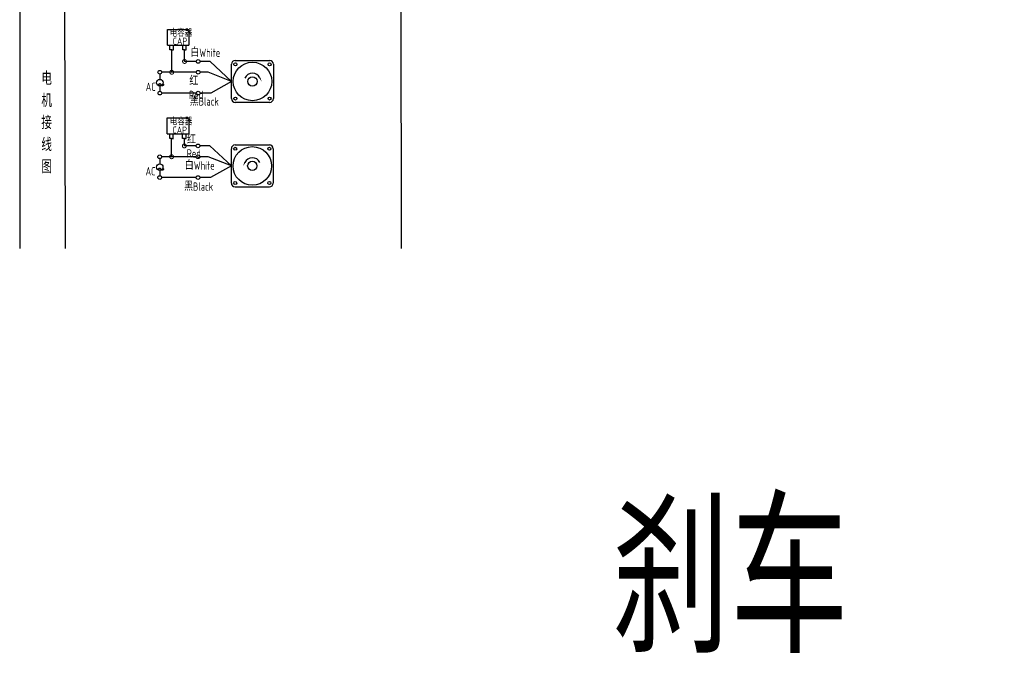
# Model space of a CAD drawing. Header units: inches. Extents: x 837 to 6223, y -2862 to 3098.
# Tile 116 of 139: x 4189 to 4853, y 1892 to 2330. Entities that reach past the tile are written whole.
import ezdxf

# ---------------------------------------------------------------- set-up
doc = ezdxf.new("R2010")
doc.units = ezdxf.units.IN
doc.header["$LTSCALE"] = 10
doc.header["$MEASUREMENT"] = 0
for name, color, linetype in [('1轮廓实线层', 7, 'Continuous'), ('2细线层', 4, 'Continuous'), ('6文字层', 3, 'Continuous'), ('7标注层', 4, 'Continuous')]:
    doc.layers.add(name, color=color, linetype=linetype)
doc.styles.add('PC_TEXTSTYLE', font='isocp.shx', dxfattribs={"width": 0.8, "bigfont": 'HZFS.SHX'})

# ---------------------------------------------------------------- blocks, each defined once
blk = doc.blocks.new('_DotSmall')
at = {"color": 0, "linetype": 'ByBlock', "const_width": 0.5}
blk.add_lwpolyline([(-0.0625, 0, 1), (0.0625, 0, 1)], format="xyb", close=True, dxfattribs=at)

msp = doc.modelspace()

# ---------------------------------------------------------------- linework, layer by layer
at = {"layer": '1轮廓实线层'}
for p, q in [((4189.22652, 2634.6774), (4189.22652, 2319.54212)), ((4189.22652, 2379.35408), (4189.22652, 2175.82255)), ((4189.22652, 2364.23465), (4189.22652, 2175.82255)), ((4446.17336, 2364.23465), (4446.48545, 2175.82256))]:
    msp.add_line(p, q, dxfattribs=at)
at = {"layer": '2细线层'}
for p, q in [((4220.20372, 2175.82256), (4219.75279, 2347.12454)), ((4288.86622, 2312.92091), (4288.86622, 2323.59981)), ((4288.86622, 2323.59981), (4303.39856, 2323.59981)), ((4303.39856, 2323.59981), (4303.39856, 2312.92091)), ((4288.86622, 2312.92091), (4303.34024, 2312.92091)), ((4290.56987, 2309.7248), (4290.56987, 2312.92091)), ((4292.91714, 2309.7248), (4292.91714, 2312.92091)), ((4299.17572, 2309.73237), (4299.17572, 2312.92849)), ((4301.52299, 2309.73237), (4301.52299, 2312.92849)), ((4291.77742, 2309.7248), (4290.56987, 2309.7248)), ((4291.74351, 2309.7248), (4292.95106, 2309.7248)), ((4291.77742, 2294.6683), (4291.77742, 2309.7248)), ((4300.38326, 2309.73237), (4299.17572, 2309.73237)), ((4300.34935, 2309.73237), (4301.5569, 2309.73237)), ((4300.38326, 2301.96727), (4300.38326, 2309.76359)), ((4308.32982, 2301.96727), (4300.38326, 2301.96727)), ((4317.66049, 2301.96727), (4310.84488, 2301.96727)), ((4332.08949, 2288.46859), (4317.66049, 2301.96727)), ((4308.33566, 2294.6683), (4291.77742, 2294.6683)), ((4332.08949, 2288.46859), (4318.09746, 2280.60861)), ((4308.32982, 2280.60861), (4285.06134, 2280.60861)), ((4318.09746, 2280.60861), (4310.84488, 2280.60861)), ((4288.7823, 2253.23116), (4288.7823, 2263.91007)), ((4288.7823, 2263.91007), (4303.31464, 2263.91007)), ((4303.31464, 2263.91007), (4303.31464, 2253.23116)), ((4288.7823, 2253.23116), (4303.25632, 2253.23116)), ((4290.48595, 2250.03505), (4290.48595, 2253.23116)), ((4292.83322, 2250.03505), (4292.83322, 2253.23116)), ((4299.0918, 2250.04262), (4299.0918, 2253.23874)), ((4301.43907, 2250.04262), (4301.43907, 2253.23874)), ((4291.6935, 2250.03505), (4290.48595, 2250.03505)), ((4291.65959, 2237.70458), (4291.65959, 2250.03505)), ((4291.65959, 2250.03505), (4292.86714, 2250.03505)), ((4300.29934, 2250.04262), (4299.0918, 2250.04262)), ((4300.26543, 2250.04262), (4301.47298, 2250.04262)), ((4300.26543, 2245.00355), (4300.26543, 2250.03618)), ((4308.21199, 2245.00355), (4300.26543, 2245.00355)), ((4317.54266, 2245.00355), (4310.72705, 2245.00355)), ((4331.97165, 2231.50488), (4317.54266, 2245.00355)), ((4308.21783, 2237.70458), (4291.65959, 2237.70458)), ((4331.97165, 2231.50488), (4317.97962, 2223.64489)), ((4308.21199, 2223.64489), (4284.94351, 2223.64489)), ((4317.97962, 2223.64489), (4310.72705, 2223.64489)), ((4334.48099, 2217.38986), (4357.69234, 2217.38986))]:
    msp.add_line(p, q, dxfattribs=at)
at = {"layer": '2细线层', "color": 4}
for p, q in [((4332.08949, 2276.86292), (4332.08949, 2300.07427)), ((4334.59882, 2302.58361), (4357.81017, 2302.58361)), ((4360.31951, 2300.07427), (4360.31951, 2276.86292)), ((4357.81017, 2274.35358), (4334.59882, 2274.35358)), ((4335.62666, 2274.35358), (4334.59882, 2274.35358)), ((4334.48099, 2245.61989), (4357.69234, 2245.61989)), ((4331.97165, 2219.8992), (4331.97165, 2243.11055)), ((4360.20168, 2243.11055), (4360.20168, 2219.8992))]:
    msp.add_line(p, q, dxfattribs=at)
at = {"layer": '2细线层'}
for points in [[(4351.23837, 2290.81593, 0, 0, 0), (4351.23837, 2290.81593, 0.941, 0, 0), (4352.36492, 2288.40003, 0, 0, 0)], [(4341.05279, 2233.85221, 0, 0, 0), (4341.05279, 2233.85221, 0.941, 0, 0), (4339.92624, 2231.43631, 0, 0, 0)]]:
    msp.add_lwpolyline(points, format="xyseb", dxfattribs=at)
for centre in [(4309.58735, 2301.96727), (4283.74892, 2294.6683), (4309.59319, 2294.6683), (4283.76966, 2280.60861), (4309.58735, 2280.60861), (4309.46952, 2245.00355), (4283.63108, 2237.70458), (4309.47536, 2237.70458), (4283.65183, 2223.64489), (4309.46952, 2223.64489)]:
    msp.add_circle(centre, 1.25753, dxfattribs=at)
at = {"layer": '2细线层', "color": 4}
for centre, radius in [((4346.2045, 2288.46859), 12.99077), ((4334.67111, 2300.00199), 1.01942), ((4357.73789, 2300.00199), 1.01942), ((4346.2045, 2288.46859), 3.13667), ((4334.67111, 2276.9352), 1.01942), ((4357.73789, 2276.9352), 1.01942), ((4346.08666, 2231.50488), 12.99077), ((4334.55327, 2243.03827), 1.01942), ((4357.62006, 2243.03827), 1.01942), ((4346.08666, 2231.50488), 3.13667), ((4334.55327, 2219.97148), 1.01942), ((4357.62006, 2219.97148), 1.01942)]:
    msp.add_circle(centre, radius, dxfattribs=at)
for centre, start, end in [((4334.59882, 2300.07427), 90, 180), ((4357.81017, 2300.07427), 0, 90), ((4334.59882, 2276.86292), 180, 270), ((4357.81017, 2276.86292), 270, 0), ((4334.48099, 2243.11055), 90, 180), ((4357.69234, 2243.11055), 0, 90), ((4334.48099, 2219.8992), 180, 270), ((4357.69234, 2219.8992), 270, 0)]:
    msp.add_arc(centre, 2.50934, start, end, dxfattribs=at)
at = {"layer": '2细线层'}
for centre in [(4346.2045, 2288.46859), (4346.08666, 2231.50488)]:
    msp.add_arc(centre, 5.55426, 25, 156.22351377, dxfattribs=at)
at = {"layer": '7标注层'}
for p, q in [((4283.76239, 2293.41084), (4283.76463, 2289.85078)), ((4291.77742, 2294.6683), (4285.00645, 2294.6683)), ((4316.36925, 2294.6683), (4310.85072, 2294.6683)), ((4332.08949, 2288.46859), (4316.36925, 2294.6683)), ((4283.76742, 2285.4262), (4283.76966, 2281.86614)), ((4291.65959, 2237.70458), (4284.88862, 2237.70458)), ((4316.25142, 2237.70458), (4310.73289, 2237.70458)), ((4331.97165, 2231.50488), (4316.25142, 2237.70458)), ((4283.64456, 2236.44712), (4283.6468, 2232.88706)), ((4283.64958, 2228.46248), (4283.65183, 2224.90242))]:
    msp.add_line(p, q, dxfattribs=at)
for centre in [(4283.76602, 2287.63849), (4283.64819, 2230.67477)]:
    msp.add_circle(centre, 2.21229, dxfattribs=at)

# ---------------------------------------------------------------- block references
at = {"layer": '2细线层'}
for p, xscale, yscale, zscale, rotation in [((4300.38326, 2301.96727), 5.299573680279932, 5.299573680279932, 5.299573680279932, 0.05529606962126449), ((4291.77742, 2294.6683), 5.299573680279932, 5.299573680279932, 5.299573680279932, 0.05529606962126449), ((4300.26543, 2245.00355), 5.299573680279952, 5.299573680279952, 5.299573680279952, 0.05529606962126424), ((4291.65959, 2237.70458), 5.299573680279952, 5.299573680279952, 5.299573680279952, 0.05529606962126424)]:
    msp.add_blockref('_DotSmall', p, dxfattribs=dict(at, xscale=xscale, yscale=yscale, zscale=zscale, rotation=rotation))

# ---------------------------------------------------------------- texts
at = {"layer": '6文字层', "style": 'PC_TEXTSTYLE'}
for s, insert, char_height, width, attachment_point in [('\\pi0.61362;电容器', (4289.7506, 2323.37888), 4.7060261, 25.3033154, 1), ('\\pi3.1962;CAP', (4289.2235, 2317.97957), 4.7060261, 14.4740203, 1), ('白White', (4304.33307, 2310.6331), 5.590759, 19.2640921, 1), ('{\\C3;     电\\P     机\\P     接\\P     线\\P     图}', (4197.1991, 2294.96355), 8.9248914, 175.8223704, 2), ('\\pi0.16814;红Red', (4303.47411, 2291.52213), 5.590759, 14.2985603, 1), ('\\pi0.11496;~', (4281.76789, 2291.65457), 11.3057572, 3.8477626, 1), ('\\pi2.1218;AC', (4272.10742, 2287.67913), 5.590759, 10.0579945, 1), ('黑Black', (4303.93322, 2277.77247), 5.590759, 20.0394661, 1), ('\\pi0.61362;电容器', (4289.80657, 2263.66392), 4.7060261, 21.7768116, 1), ('\\pi3.1962;CAP', (4289.06194, 2258.0816), 4.7060261, 14.4740203, 1), ('\\pi0.16814;红Red', (4301.8906, 2252.02343), 5.590759, 14.2985603, 1), ('白White', (4300.59662, 2234.56622), 5.590759, 21.6531437, 1), ('\\pi0.11496;~', (4281.65006, 2234.69085), 11.3057572, 3.8477626, 1), ('\\pi2.1218;AC', (4271.98959, 2230.71541), 5.590759, 10.0579945, 1), ('黑Black', (4300.1157, 2220.38141), 5.590759, 20.9993997, 1), ('{\\C3;刹车}', (4588.27313, 2002.94641), 100, 342.4338119, 1)]:
    msp.add_mtext(s, dxfattribs=dict(at, insert=insert, char_height=char_height, width=width, attachment_point=attachment_point))

doc.saveas('drawing.dxf')
